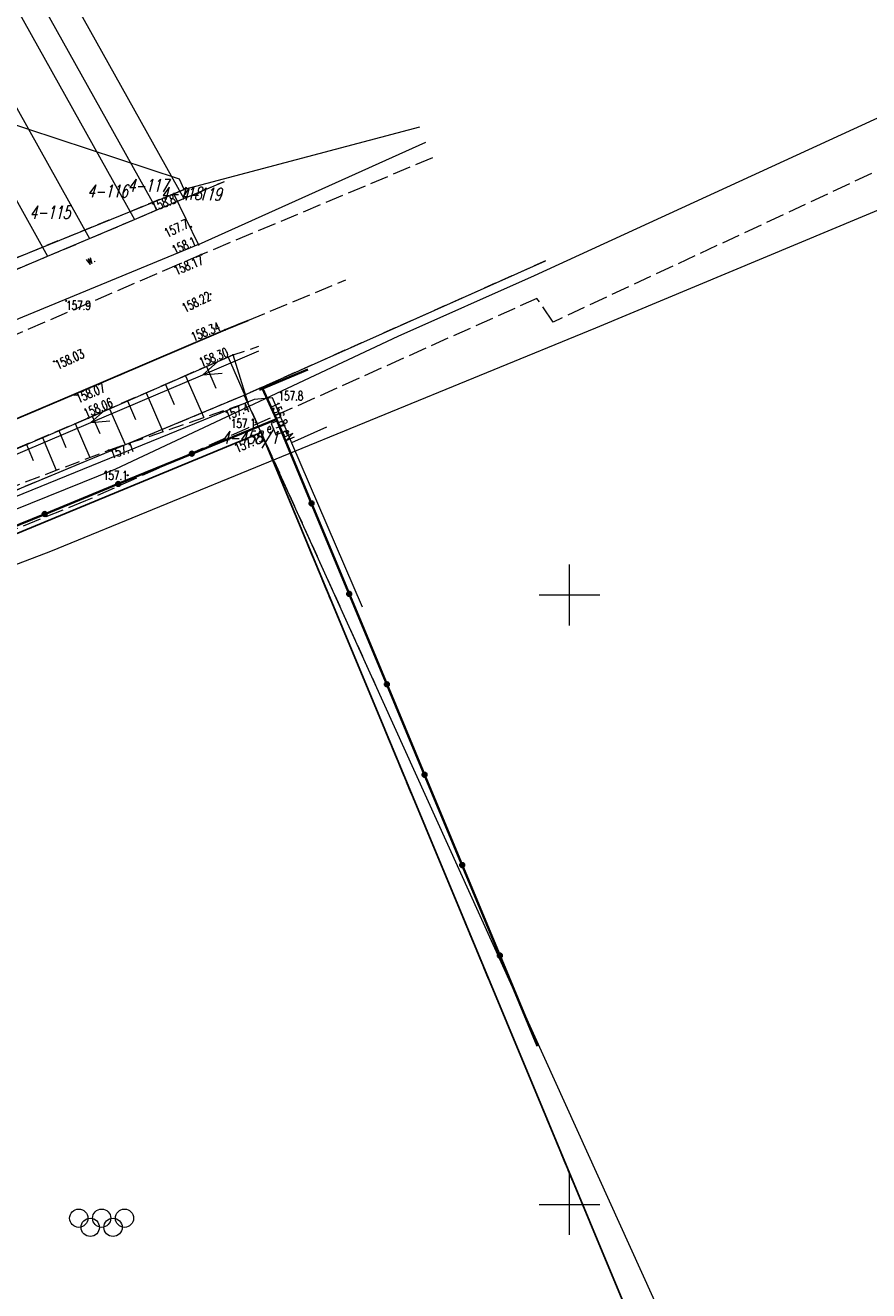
# Model space of a CAD drawing. Header units: metres. Extents: x 7549598 to 7550187, y 5738498 to 5738922.
# Tile 7 of 9: x 7549955 to 7550025, y 5738643 to 5738747. Entities that reach past the tile are written whole.
import ezdxf
from ezdxf.enums import TextEntityAlignment as Align

# ---------------------------------------------------------------- set-up
doc = ezdxf.new("R2010")
doc.units = ezdxf.units.M
for name, pattern in [('1', [0]), ('1_1', [0]), ('1_14', [1, -1]), ('1_OTKC', [1.5, 1, -0.5]), ('1_OTKJ', [2, 1.5, -0.5]), ('1_OTKK', [0]), ('1_OTKR', [0]), ('1_OTRK', [1.75, 1.25, -0.5]), ('1_OTRKG', [1.75, 1.25, -0.5]), ('1_OTSP', [1.5, 1, -0.5]), ('1_OTZZ', [1.5, 1, -0.5]), ('2', [1.5, 1, -0.5]), ('3_SUEP_A', [0]), ('3_SUGP', [0]), ('3_SUPP_P', [2, 1.5, -0.5]), ('3_SUWP', [0])]:
    doc.linetypes.add(name, pattern=pattern)
doc.layers.get('0').update_dxf_attribs({"color": 250, "linetype": 'CONTINUOUS', "lineweight": 100})
for name, color, linetype, lineweight in [('Dzialki', 7, '1', 18), ('Numery_dzialek', 7, 'CONTINUOUS', 9), ('OTK_E_T_4', 7, 'CONTINUOUS', 0), ('OTK_L_0', 7, '1_OTKJ', 18), ('OTK_L_1', 7, '1_OTKK', 25), ('OTK_L_2', 7, '1_OTKC', 18), ('OTK_L_5', 7, 'CONTINUOUS', 18), ('OTO_L_0', 7, 'CONTINUOUS', 35), ('OTR_L_1', 7, '1_OTRK', 18), ('OTR_T_0', 7, 'CONTINUOUS', 18), ('OTR_T_1', 7, 'CONTINUOUS', 18), ('OTS_L_1', 7, '1_OTSP', 18), ('OTZ_L_0', 7, '1_OTZZ', 18), ('Podzial_sekcyjny_krzyze', 7, '1', 0), ('SUE_E_T_1', 1, 'CONTINUOUS', 0), ('SUE_T_4', 1, 'CONTINUOUS', 18), ('SUEP_E_T_0', 1, 'CONTINUOUS', 0), ('SUEP_L_0', 1, '3_SUEP_A', 18), ('SUER_T_0', 1, 'CONTINUOUS', 18), ('SUWP_L_0', 5, '3_SUWP', 18)]:
    doc.layers.add(name, color=color, linetype=linetype, lineweight=lineweight)
for name, color, linetype, lineweight, true_color in [('Kontury', 96, '2', 18, 0x008000), ('P_SUKP_L_0', 36, '3_SUPP_P', 18, 0x803300), ('SUGP_L_0', 52, '3_SUGP', 18, 0xbfbf00), ('Uzytki', 96, '2', 18, 0x008000)]:
    doc.layers.add(name, color=color, linetype=linetype, lineweight=lineweight, true_color=true_color)
doc.styles.get("Standard").update_dxf_attribs({"font": 'Simplex.SHX', "width": 0.75})

# ---------------------------------------------------------------- blocks, each defined once
blk = doc.blocks.new('2_OTRN')
at = {"linetype": 'CONTINUOUS'}
blk.add_circle((0, 0), 0.045, dxfattribs=at)
blk = doc.blocks.new('2_OTRS')
at = {"linetype": 'CONTINUOUS'}
blk.add_circle((0, 0), 0.045, dxfattribs=at)
blk = doc.blocks.new('2_OTSP')
at = {"linetype": 'CONTINUOUS'}
for centre in [(-1.875, 0.4845), (0, 0.4845), (1.875, 0.4845), (-0.9375, -0.2655), (0.9375, -0.2655)]:
    blk.add_circle(centre, 0.75, dxfattribs=at)
blk = doc.blocks.new('4_SUES')
at = {"linetype": 'CONTINUOUS'}
for p, q in [((0.5, 0.25), (-0.5, 0.25)), ((-0.5, 0.25), (-0.5, -0.25)), ((0.5, -0.25), (0.5, 0.25)), ((-0.5, -0.25), (0.5, -0.25))]:
    blk.add_line(p, q, dxfattribs=at)
blk = doc.blocks.new('4_SUPS')
at = {"linetype": 'CONTINUOUS'}
blk.add_circle((0, 0), 0.0625, dxfattribs=at)

msp = doc.modelspace()

# ---------------------------------------------------------------- linework, layer by layer
at = {"layer": 'Dzialki'}
for p, q in [((7549916.88, 5738824.77), (7549968.37, 5738732.52)), ((7549914.87, 5738823.46), (7549966.16, 5738731.59)), ((7549913.19, 5738822.37), (7549964.31, 5738730.8)), ((7549909.85, 5738820.19), (7549960.62, 5738729.24)), ((7549906.74, 5738818.16), (7549957.19, 5738727.79)), ((7549968.37, 5738732.52), (7549971.7, 5738733.93)), ((7549966.16, 5738731.59), (7549968.37, 5738732.52)), ((7549964.31, 5738730.8), (7549966.16, 5738731.59)), ((7549960.62, 5738729.24), (7549964.31, 5738730.8)), ((7549957.19, 5738727.79), (7549960.62, 5738729.24)), ((7549949.9, 5738724.71), (7549957.19, 5738727.79)), ((7549973.31, 5738716.39), (7549998.02, 5738727.4)), ((7549888.39, 5738681.03), (7549973.31, 5738716.39)), ((7550023.1, 5738606.53), (7549973.31, 5738716.39))]:
    msp.add_line(p, q, dxfattribs=at)
at = {"layer": 'Kontury'}
for p, q in [((7549968.37, 5738732.52), (7549971.7, 5738733.93)), ((7549966.16, 5738731.59), (7549968.37, 5738732.52)), ((7549964.31, 5738730.8), (7549966.16, 5738731.59)), ((7549960.62, 5738729.24), (7549964.31, 5738730.8)), ((7549957.19, 5738727.79), (7549960.62, 5738729.24)), ((7549949.9, 5738724.71), (7549957.19, 5738727.79))]:
    msp.add_line(p, q, dxfattribs=at)
at = {"layer": 'OTK_L_0', "linetype": '1_OTKJ'}
for p, q in [((7549988.76, 5738735.86), (7549969.81, 5738727.92)), ((7549969.81, 5738727.92), (7549945.27, 5738717.34)), ((7549971.76, 5738721.76), (7549981.66, 5738725.86)), ((7549959.35, 5738716.44), (7549971.76, 5738721.76)), ((7549944.17, 5738710.03), (7549959.35, 5738716.44))]:
    msp.add_line(p, q, dxfattribs=at)
at = {"layer": 'OTK_L_1', "linetype": '1_OTKK'}
for p, q in [((7549959.35, 5738716.44), (7549971.76, 5738721.76)), ((7549971.76, 5738721.76), (7549973.63, 5738722.53)), ((7549944.17, 5738710.03), (7549959.35, 5738716.44)), ((7549974.7, 5738713.32), (7549906.33, 5738685.06)), ((7550017.01, 5738611.72), (7549974.7, 5738713.32))]:
    msp.add_line(p, q, dxfattribs=at)
at = {"layer": 'OTK_L_2', "linetype": '1_OTKC'}
for p, q in [((7549971.76, 5738721.76), (7549959.35, 5738716.44)), ((7549973.63, 5738722.53), (7549971.76, 5738721.76)), ((7549972.4, 5738719.69), (7549974.51, 5738720.41)), ((7549959.35, 5738716.44), (7549944.17, 5738710.03))]:
    msp.add_line(p, q, dxfattribs=at)
at = {"layer": 'OTK_L_2', "linetype": '1_14'}
for p, q in [((7549960.51, 5738714.51), (7549972.4, 5738719.69)), ((7549944.49, 5738707.66), (7549960.51, 5738714.51))]:
    msp.add_line(p, q, dxfattribs=at)
at = {"layer": 'OTK_L_5', "linetype": '1_OTKR'}
for p, q in [((7549987.69, 5738738.38), (7549968.39, 5738733.26)), ((7549969.56, 5738728.74), (7549988.22, 5738737.14)), ((7549968.39, 5738733.26), (7549967.54, 5738732.92)), ((7549941.85, 5738722.48), (7549967.54, 5738732.92)), ((7549969.56, 5738728.74), (7549944.66, 5738718.47))]:
    msp.add_line(p, q, dxfattribs=at)
at = {"layer": 'OTK_L_5', "linetype": '1_14'}
msp.add_line((7549969.56, 5738728.74), (7549967.54, 5738732.92), dxfattribs=at)
at = {"layer": 'OTO_L_0'}
for p, q in [((7549974.56, 5738716.82), (7549978.54, 5738718.51)), ((7549974.82, 5738716.93), (7549975.96, 5738714.43)), ((7549975.96, 5738714.43), (7549969.02, 5738711.59)), ((7549975.96, 5738714.43), (7549978.84, 5738707.51)), ((7549969.02, 5738711.59), (7549962.98, 5738709.11)), ((7549962.98, 5738709.11), (7549956.95, 5738706.64)), ((7549978.84, 5738707.51), (7549981.93, 5738700.09)), ((7549956.95, 5738706.64), (7549950.91, 5738704.16)), ((7549981.93, 5738700.09), (7549985.02, 5738692.67)), ((7549985.02, 5738692.67), (7549988.11, 5738685.25)), ((7549988.11, 5738685.25), (7549991.2, 5738677.84)), ((7549991.2, 5738677.84), (7549994.29, 5738670.42)), ((7549994.29, 5738670.42), (7549997.38, 5738663))]:
    msp.add_line(p, q, dxfattribs=at)
for centre in [(7549969.02, 5738711.59), (7549962.98, 5738709.11), (7549978.84, 5738707.51), (7549956.95, 5738706.64), (7549981.93, 5738700.09), (7549985.02, 5738692.67), (7549988.11, 5738685.25), (7549991.2, 5738677.84), (7549994.29, 5738670.42)]:
    msp.add_circle(centre, 0.17, dxfattribs=at)
at = {"layer": 'OTR_L_1', "linetype": '1_OTRKG'}
for p, q in [((7549972.4, 5738719.69), (7549960.51, 5738714.51)), ((7549960.51, 5738714.51), (7549944.49, 5738707.66))]:
    msp.add_line(p, q, dxfattribs=at)
at = {"layer": 'OTR_L_1', "linetype": '1_1'}
for p, q in [((7549972, 5738719.51), (7549973.58, 5738715.88)), ((7549970.21, 5738718.74), (7549970.99, 5738716.96)), ((7549968.5, 5738717.99), (7549969.99, 5738714.56)), ((7549965.26, 5738716.58), (7549966.65, 5738713.41)), ((7549966.85, 5738717.27), (7549967.57, 5738715.62)), ((7549963.74, 5738715.92), (7549964.4, 5738714.39)), ((7549960.85, 5738714.66), (7549961.47, 5738713.24)), ((7549962.27, 5738715.28), (7549963.55, 5738712.34)), ((7549958.1, 5738713.48), (7549958.68, 5738712.11)), ((7549959.46, 5738714.06), (7549960.65, 5738711.28)), ((7549955.45, 5738712.35), (7549956.01, 5738711.04)), ((7549956.76, 5738712.91), (7549957.9, 5738710.23))]:
    msp.add_line(p, q, dxfattribs=at)
at = {"layer": 'OTR_L_1', "linetype": '1_14'}
msp.add_line((7549973.6, 5738715.81), (7549972.4, 5738719.69), dxfattribs=at)
at = {"layer": 'OTR_L_1', "linetype": '1_OTRK'}
for p, q in [((7549962.2, 5738711.87), (7549973.6, 5738715.81)), ((7549945.56, 5738705.53), (7549962.2, 5738711.87))]:
    msp.add_line(p, q, dxfattribs=at)
at = {"layer": 'OTS_L_1', "linetype": '1_OTSP'}
for p, q in [((7549974.7, 5738713.32), (7549906.33, 5738685.06)), ((7550017.01, 5738611.72), (7549974.7, 5738713.32))]:
    msp.add_line(p, q, dxfattribs=at)
at = {"layer": 'OTZ_L_0', "linetype": '1_14'}
for p, q in [((7549968.01, 5738734.1), (7549947.3, 5738740.94)), ((7549968.39, 5738733.26), (7549968.01, 5738734.1))]:
    msp.add_line(p, q, dxfattribs=at)
at = {"layer": 'OTZ_L_0', "linetype": '1_OTZZ'}
for p, q in [((7549967.54, 5738732.92), (7549968.39, 5738733.26)), ((7549941.85, 5738722.48), (7549967.54, 5738732.92))]:
    msp.add_line(p, q, dxfattribs=at)
at = {"layer": 'P_SUKP_L_0', "linetype": '3_SUPP_P'}
for p, q in [((7550048.34, 5738745.57), (7549998.66, 5738722.39)), ((7549997.33, 5738724.33), (7549960.29, 5738707.71)), ((7549998.66, 5738722.39), (7549997.33, 5738724.33)), ((7549960.29, 5738707.71), (7549926.65, 5738694.15))]:
    msp.add_line(p, q, dxfattribs=at)
at = {"layer": 'Podzial_sekcyjny_krzyze'}
for p, q in [((7550000, 5738697.5), (7550000, 5738702.5)), ((7549997.5, 5738700), (7550002.5, 5738700)), ((7550000, 5738647.5), (7550000, 5738652.5)), ((7549997.5, 5738650), (7550002.5, 5738650))]:
    msp.add_line(p, q, dxfattribs=at)
at = {"layer": 'SUEP_L_0', "linetype": '3_SUEP_A'}
for p, q in [((7549969.92, 5738718.07), (7549974.52, 5738720.03)), ((7549971.11, 5738719.12), (7549969.92, 5738718.07)), ((7549960.72, 5738714.15), (7549969.92, 5738718.07)), ((7549969.92, 5738718.07), (7549971.5, 5738718.2)), ((7549974.13, 5738716.04), (7549918.88, 5738693.48)), ((7549975.63, 5738716.18), (7549974.13, 5738716.04)), ((7549976.58, 5738713.93), (7549975.63, 5738716.18)), ((7549961.91, 5738715.2), (7549960.72, 5738714.15)), ((7549953.27, 5738710.97), (7549960.72, 5738714.15)), ((7549960.72, 5738714.15), (7549962.3, 5738714.28)), ((7549975.95, 5738713.7), (7549976.58, 5738713.93)), ((7549976.58, 5738713.93), (7549977.2, 5738712.49)), ((7549980.06, 5738713.76), (7549977.2, 5738712.49)), ((7549977.2, 5738712.49), (7549982.99, 5738699.04))]:
    msp.add_line(p, q, dxfattribs=at)
at = {"layer": 'SUGP_L_0', "linetype": '3_SUGP'}
for p, q in [((7550002.17, 5738721.92), (7550030.25, 5738733.65)), ((7549957.46, 5738703.6), (7550002.17, 5738721.92)), ((7549940.71, 5738697.18), (7549957.46, 5738703.6))]:
    msp.add_line(p, q, dxfattribs=at)
at = {"layer": 'SUWP_L_0', "linetype": '3_SUWP'}
for p, q in [((7550025.99, 5738739.44), (7549997.1, 5738726.19)), ((7549997.1, 5738726.19), (7549985.92, 5738721.2)), ((7549985.92, 5738721.2), (7549962.76, 5738710.32)), ((7549962.76, 5738710.32), (7549919.27, 5738692.76))]:
    msp.add_line(p, q, dxfattribs=at)
at = {"layer": 'Uzytki'}
for p, q in [((7549968.37, 5738732.52), (7549971.7, 5738733.93)), ((7549966.16, 5738731.59), (7549968.37, 5738732.52)), ((7549964.31, 5738730.8), (7549966.16, 5738731.59)), ((7549960.62, 5738729.24), (7549964.31, 5738730.8)), ((7549957.19, 5738727.79), (7549960.62, 5738729.24)), ((7549949.9, 5738724.71), (7549957.19, 5738727.79)), ((7549998.02, 5738727.4), (7549973.31, 5738716.39)), ((7549919.35, 5738693.92), (7549973.31, 5738716.39)), ((7549973.31, 5738716.39), (7549984.17, 5738692.42))]:
    msp.add_line(p, q, dxfattribs=at)

# ---------------------------------------------------------------- block references
at = {"layer": 'OTR_T_0'}
for p in [(7549969.81, 5738727.92), (7549970.55, 5738724.68), (7549971.76, 5738721.75), (7549972.4, 5738719.69), (7549957.71, 5738719.16), (7549959.41, 5738716.42), (7549960.51, 5738714.51), (7549974.7, 5738713.32)]:
    msp.add_blockref('2_OTRS', p, dxfattribs=at)
at = {"layer": 'OTR_T_1'}
for p in [(7549967.54, 5738732.92), (7549968.96, 5738730.2), (7549969.56, 5738728.74), (7549958.71, 5738724.13), (7549973.6, 5738715.81), (7549975.72, 5738715.29), (7549974.27, 5738714.16), (7549962.2, 5738711.87), (7549963.75, 5738709.82)]:
    msp.add_blockref('2_OTRN', p, dxfattribs=at)
at = {"layer": 'OTS_L_1'}
msp.add_blockref('2_OTSP', (7549961.62, 5738648.39), dxfattribs=at)
at = {"layer": 'SUE_T_4', "rotation": 292.92089657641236}
msp.add_blockref('4_SUES', (7549975.95, 5738713.7), dxfattribs=at)
at = {"layer": 'SUER_T_0'}
msp.add_blockref('4_SUPS', (7549976.58, 5738713.93), dxfattribs=at)

# ---------------------------------------------------------------- texts
at = {"layer": 'Numery_dzialek', "oblique": 15, "width": 0.7}
for s, p in [('4-117', (7549963.75, 5738734.12)), ('4-116', (7549960.44, 5738733.65)), ('4-118', (7549966.48, 5738733.46)), ('4-119', (7549968.11, 5738733.4)), ('4-115', (7549955.7, 5738731.91))]:
    msp.add_text(s, height=1.05, dxfattribs=at).set_placement(p, align=Align.TOP_LEFT)
msp.add_text('4-458/1', height=1.05, dxfattribs=at).set_placement((7549976.11, 5738713.45), align=Align.TOP_RIGHT)
at = {"layer": 'OTK_E_T_4', "lineweight": 9, "width": 0.7}
msp.add_text('w.', height=0.75, rotation=28.1786, dxfattribs=at).set_placement((7549960.67, 5738727.54), align=Align.MIDDLE)
at = {"layer": 'OTR_T_0', "lineweight": 9, "width": 0.7}
for s, rotation, p in [('158.17', 22.734, (7549967.45, 5738726.91)), ('158.22', 26.3846, (7549968.12, 5738723.82)), ('158.34', 22.734, (7549968.86, 5738721.47)), ('158.03', 24.8725, (7549957.71, 5738719.16)), ('158.07', 23.344, (7549959.41, 5738716.42)), ('158.06', 23.544, (7549960.05, 5738715.2))]:
    msp.add_text(s, height=0.75, rotation=rotation, dxfattribs=at).set_placement(p, align=Align.TOP_LEFT)
msp.add_text('158.30', height=0.75, rotation=21.9149, dxfattribs=at).set_placement((7549969.8, 5738718.69))
msp.add_text('157.15', height=0.75, rotation=23.1705, dxfattribs=at).set_placement((7549974.7, 5738713.32), align=Align.TOP_RIGHT)
at = {"layer": 'OTR_T_1', "lineweight": 9, "width": 0.7}
for s, rotation, p in [('158.8', 21.618, (7549965.62, 5738732.14)), ('157.7', 25.371, (7549966.67, 5738729.98)), ('158.1', 24.237, (7549967.3, 5738728.59)), ('157.4', 21.7804, (7549971.65, 5738715.02)), ('157.1', 19.0659, (7549962.2, 5738711.87))]:
    msp.add_text(s, height=0.75, rotation=rotation, dxfattribs=at).set_placement(p, align=Align.TOP_LEFT)
for s, p in [('157.9', (7549958.71, 5738724.13)), ('157.1', (7549972.22, 5738714.45)), ('157.1', (7549961.73, 5738710.19))]:
    msp.add_text(s, height=0.75, dxfattribs=at).set_placement(p, align=Align.TOP_LEFT)
msp.add_text('157.8', height=0.75, dxfattribs=at).set_placement((7549976.14, 5738715.96))
at = {"layer": 'SUE_E_T_1', "lineweight": 9, "width": 0.7}
msp.add_text('e', height=0.75, dxfattribs=at).set_placement((7549975.17, 5738713.31))
at = {"layer": 'SUEP_E_T_0', "lineweight": 9, "width": 0.7}
msp.add_text('eN', height=0.75, rotation=293.2946, dxfattribs=at).set_placement((7549976.93, 5738713.13), align=Align.MIDDLE)
at = {"layer": 'SUER_T_0', "lineweight": 9, "width": 0.7}
msp.add_text('156.8', height=0.75, rotation=293.2946, dxfattribs=at).set_placement((7549976.58, 5738713.93), align=Align.MIDDLE_RIGHT)

doc.saveas('drawing.dxf')
